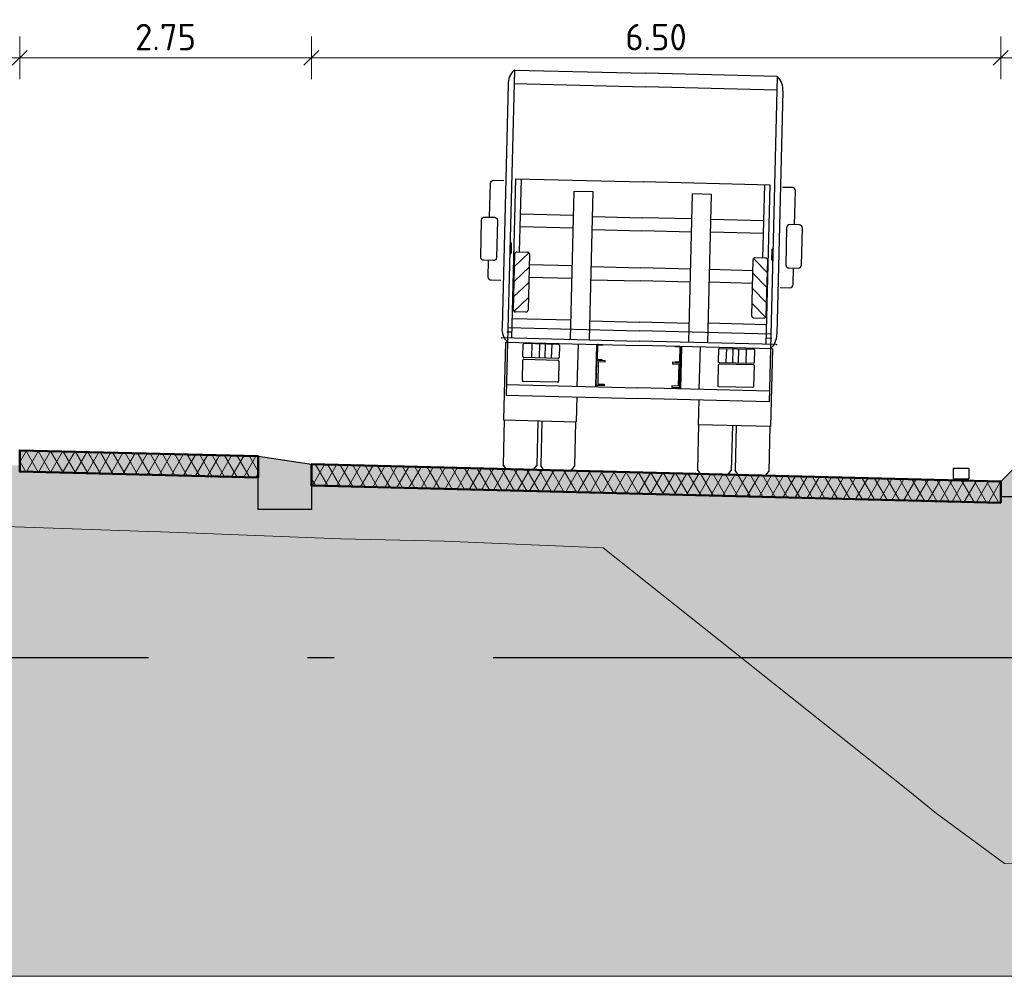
# Model space of a CAD drawing. Header units: metres. Extents: x -54 to 109, y -117 to 84.
# Tile 53 of 256: x -10 to -1, y -63 to -54. Entities that reach past the tile are written whole.
import ezdxf

# ---------------------------------------------------------------- set-up
doc = ezdxf.new("R2010")
doc.units = ezdxf.units.M
doc.linetypes.add('AL-NAP_LIJN', pattern=[15.25, 12, -1.5, 0.25, -1.5])
doc.layers.get('Defpoints').update_dxf_attribs({"color": 151})
for name, color, linetype, lineweight in [('B-WE-GW-MAAIVELD-GD', 253, 'Continuous', 18), ('N-WE-VH-KANTOPSLUITING_ROTONDEBLOK-SD', 210, 'Continuous', 25), ('N-WE-VH-KANTOPSLUITING_TROTTOIRBAND_RWS-SD', 210, 'Continuous', 25), ('N-WE-VH-VERHARDING-GD', 252, 'Continuous', 50), ('N-WE-VH-VERHARDING_ASFALT_DEKLAAG-AD', 252, 'Continuous', 18), ('N-WE-VW-MARKERING-GD', 7, 'Continuous', 35), ('N-WE-VW-MARKERING-S', 7, 'Continuous', 25), ('X-XX-AL-AANKLEDING-SD', 7, 'Continuous', 25), ('X-XX-AL-NAP-GD', 7, 'AL-NAP_LIJN', 25), ('X-XX-AL_BINDEND-M', 10, 'Continuous', 18)]:
    doc.layers.add(name, color=color, linetype=linetype, lineweight=lineweight)
doc.layers.add('N-WE-GW-GROND_ZAND_DRAINEERZAND-V', color=7, linetype='Continuous', lineweight=18, true_color=0xf6e8be)
doc.layers.add('N-WE-GW-GROND_ZAND_FUNDERINGSZAND-V', color=7, linetype='Continuous', lineweight=18, true_color=0xf8ed6b)
doc.styles.add('NLCS-ISO-M100-T25', font='NLCS-ISO.ttf', dxfattribs={"height": 0.25})
doc.dimstyles.new('NLCS-M100-T25-SCHRAP_L2_H2', dxfattribs={"dimscale": 0.1, "dimtxt": 2.5, "dimasz": 1.4, "dimexe": 2, "dimexo": 2, "dimgap": 0.7, "dimtad": 1, "dimzin": 0, "dimdsep": 46, "dimtxsty": 'NLCS-ISO-M100-T25', "dimblk": 'OBLIQUE', "dimcen": 0, "dimdle": 2, "dimclrd": 256, "dimclre": 256, "dimclrt": 256, "dimazin": 0, "dimtfac": 1, "dimtdec": 3, "dimtofl": 0, "dimtmove": 0, "dimatfit": 3, "dimldrblk": 'OBLIQUE', "dimfxl": 2, "dimfxlon": 1, "dimtfillclr": 256, "dimtolj": 1, "dimtzin": 0, "dimlwd": -1, "dimlwe": -1, "dimarcsym": 0})
pattern_1 = [(60, (0, 0), (-0.08660254, 0.05), []), (120, (0, 0), (-0.08660254, -0.05), [])]

# ---------------------------------------------------------------- blocks, each defined once
blk = doc.blocks.new('_Oblique')
at = {"color": 0, "linetype": 'ByBlock', "lineweight": -2}
blk.add_line((-0.5, -0.5), (0.5, 0.5), dxfattribs=at)
blk = doc.blocks.new('*D217')
at = {"layer": 'Defpoints', "color": 0, "transparency": 16777216}
for p in [(-10.1062, -54.6938), (-27.6062, -58.3935), (-10.1062, -58.3935)]:
    blk.add_point(p, dxfattribs=at)
at = {"layer": 'X-XX-AL_BINDEND-M', "transparency": 16777216}
for p, q in [((-27.6062, -54.8938), (-27.6062, -54.4938)), ((-10.1062, -54.8938), (-10.1062, -54.4938)), ((-27.8062, -54.6938), (-9.9062, -54.6938))]:
    blk.add_line(p, q, dxfattribs=at)
at = {"layer": 'X-XX-AL_BINDEND-M', "transparency": 16777216, "xscale": 0.14, "yscale": 0.14, "zscale": 0.14, "rotation": 180}
blk.add_blockref('_Oblique', (-27.6062, -54.6938), dxfattribs=at)
at = {"layer": 'X-XX-AL_BINDEND-M', "transparency": 16777216, "xscale": 0.14, "yscale": 0.14, "zscale": 0.14}
blk.add_blockref('_Oblique', (-10.1062, -54.6938), dxfattribs=at)
at = {"layer": 'X-XX-AL_BINDEND-M', "transparency": 16777216, "insert": (-18.8562, -54.4988), "char_height": 0.25, "attachment_point": 5, "style": 'NLCS-ISO-M100-T25'}
blk.add_mtext('\\A1;17.50', dxfattribs=at)
blk = doc.blocks.new('*D218')
at = {"layer": 'Defpoints', "color": 0, "transparency": 16777216}
for p in [(-7.3562, -54.6938), (-10.1062, -58.3935), (-7.3562, -58.5248)]:
    blk.add_point(p, dxfattribs=at)
at = {"layer": 'X-XX-AL_BINDEND-M', "transparency": 16777216}
for p, q in [((-10.1062, -54.8938), (-10.1062, -54.4938)), ((-7.3562, -54.8938), (-7.3562, -54.4938)), ((-10.3062, -54.6938), (-7.1562, -54.6938))]:
    blk.add_line(p, q, dxfattribs=at)
at = {"layer": 'X-XX-AL_BINDEND-M', "transparency": 16777216, "xscale": 0.14, "yscale": 0.14, "zscale": 0.14, "rotation": 180}
blk.add_blockref('_Oblique', (-10.1062, -54.6938), dxfattribs=at)
at = {"layer": 'X-XX-AL_BINDEND-M', "transparency": 16777216, "xscale": 0.14, "yscale": 0.14, "zscale": 0.14}
blk.add_blockref('_Oblique', (-7.3562, -54.6938), dxfattribs=at)
at = {"layer": 'X-XX-AL_BINDEND-M', "transparency": 16777216, "insert": (-8.7312, -54.4988), "char_height": 0.25, "attachment_point": 5, "style": 'NLCS-ISO-M100-T25'}
blk.add_mtext('\\A1;2.75', dxfattribs=at)
blk = doc.blocks.new('*D219')
at = {"layer": 'Defpoints', "color": 0, "transparency": 16777216}
for p in [(-0.8562, -54.6938), (-7.3562, -58.5248), (-0.8562, -58.6873)]:
    blk.add_point(p, dxfattribs=at)
at = {"layer": 'X-XX-AL_BINDEND-M', "transparency": 16777216}
for p, q in [((-7.3562, -54.8938), (-7.3562, -54.4938)), ((-0.8562, -54.8938), (-0.8562, -54.4938)), ((-7.5562, -54.6938), (-0.6562, -54.6938))]:
    blk.add_line(p, q, dxfattribs=at)
at = {"layer": 'X-XX-AL_BINDEND-M', "transparency": 16777216, "xscale": 0.14, "yscale": 0.14, "zscale": 0.14, "rotation": 180}
blk.add_blockref('_Oblique', (-7.3562, -54.6938), dxfattribs=at)
at = {"layer": 'X-XX-AL_BINDEND-M', "transparency": 16777216, "xscale": 0.14, "yscale": 0.14, "zscale": 0.14}
blk.add_blockref('_Oblique', (-0.8562, -54.6938), dxfattribs=at)
at = {"layer": 'X-XX-AL_BINDEND-M', "transparency": 16777216, "insert": (-4.1062, -54.4988), "char_height": 0.25, "attachment_point": 5, "style": 'NLCS-ISO-M100-T25'}
blk.add_mtext('\\A1;6.50', dxfattribs=at)
blk = doc.blocks.new('*D220')
at = {"layer": 'Defpoints', "color": 0, "transparency": 16777216}
for p in [(3.1938, -54.6938), (-0.8562, -58.6873), (3.1938, -58.8898)]:
    blk.add_point(p, dxfattribs=at)
at = {"layer": 'X-XX-AL_BINDEND-M', "transparency": 16777216}
for p, q in [((-0.8562, -54.8938), (-0.8562, -54.4938)), ((3.1938, -54.8938), (3.1938, -54.4938)), ((-1.0562, -54.6938), (3.3938, -54.6938))]:
    blk.add_line(p, q, dxfattribs=at)
at = {"layer": 'X-XX-AL_BINDEND-M', "transparency": 16777216, "xscale": 0.14, "yscale": 0.14, "zscale": 0.14, "rotation": 180}
blk.add_blockref('_Oblique', (-0.8562, -54.6938), dxfattribs=at)
at = {"layer": 'X-XX-AL_BINDEND-M', "transparency": 16777216, "xscale": 0.14, "yscale": 0.14, "zscale": 0.14}
blk.add_blockref('_Oblique', (3.1938, -54.6938), dxfattribs=at)
at = {"layer": 'X-XX-AL_BINDEND-M', "transparency": 16777216, "insert": (1.1688, -54.4988), "char_height": 0.25, "attachment_point": 5, "style": 'NLCS-ISO-M100-T25'}
blk.add_mtext('\\A1;4.05', dxfattribs=at)
blk = doc.blocks.new('N-SVH-KANTOPSLUITING_ROTONDE_425 500X500-D')
blk.add_hatch(color=8).paths.add_polyline_path([(0, 0), (0, -0.425), (0.5, -0.425), (0.5, 0.075)])
at = {"flags": 128}
blk.add_lwpolyline([(0, 0), (0, -0.425), (0.5, -0.425), (0.5, 0.075), (0, 0)], dxfattribs=at)
blk = doc.blocks.new('N-SVH-KANTOPSLUITING_RWS_110 220X250-D')
h = blk.add_hatch(color=8)
h.dxf.hatch_style = 1
h.paths.add_polyline_path([(0, 0), (-0.11, 0), (-0.22, -0.11), (-0.22, -0.25), (0, -0.25)])
at = {"flags": 128}
blk.add_lwpolyline([(-0.22, -0.25), (0, -0.25), (0, 0), (-0.11, 0), (-0.22, -0.11)], close=True, dxfattribs=at)
blk = doc.blocks.new('VW-MARKERING_015')
at = {"layer": 'N-WE-VW-MARKERING-S'}
for p, q in [((-0.075, 0.1), (0.075, 0.1)), ((-0.075, 0.1), (-0.075, 0)), ((0.075, 0.1), (0.075, 0)), ((-0.075, 0), (0.075, 0))]:
    blk.add_line(p, q, dxfattribs=at)
blk = doc.blocks.new('SAL-AANKLEDING_VRACHTAUTO_ACHTERAANZICHT-D')
for p, q in [((-1.24, 3.7623), (-1.24, 1.1972)), ((-1.2385, 3.7623), (0, 3.7623)), ((1.2385, 3.7623), (0, 3.7623)), ((1.24, 3.7623), (1.24, 1.1972)), ((-1.295, 3.6252), (-1.295, 1.3343)), ((-1.24, 3.6343), (0, 3.6343)), ((1.24, 3.6343), (0, 3.6343)), ((1.295, 3.6252), (1.295, 1.3343)), ((-1.1994, 1.2384), (-1.1994, 2.7384)), ((-1.1994, 2.7384), (0, 2.7384)), ((-1.1474, 2.0497), (-1.1474, 2.7384)), ((1.1994, 2.7384), (0, 2.7384)), ((1.1474, 2.0497), (1.1474, 2.7384)), ((1.1994, 1.2384), (1.1994, 2.7384)), ((-0.6473, 1.2384), (-0.6473, 2.6363)), ((-0.6473, 2.6363), (-0.4673, 2.6363)), ((-0.4673, 1.2384), (-0.4673, 2.6363)), ((0.4673, 1.2384), (0.4673, 2.6363)), ((0.6473, 2.6363), (0.4673, 2.6363)), ((0.6473, 1.2384), (0.6473, 2.6363)), ((-0.6473, 2.4049), (-1.1474, 2.4049)), ((-0.4673, 2.401), (0, 2.401)), ((0.4673, 2.401), (0, 2.401)), ((0.6473, 2.4049), (1.1474, 2.4049)), ((-0.6473, 2.2849), (-1.1474, 2.2849)), ((-0.4673, 2.277), (0, 2.277)), ((0.4673, 2.277), (0, 2.277)), ((0.6473, 2.2849), (1.1474, 2.2849)), ((-1.237, 2.1453), (-1.24, 2.1453)), ((-1.24, 2.1453), (-1.24, 2.1343)), ((-1.237, 2.1453), (-1.237, 2.1373)), ((1.237, 2.1453), (1.237, 2.1373)), ((1.237, 2.1453), (1.24, 2.1453)), ((1.24, 2.1453), (1.24, 2.1343)), ((-1.231, 2.1313), (-1.237, 2.1313)), ((-1.231, 2.1343), (-1.234, 2.1343)), ((-1.231, 2.1313), (-1.231, 2.0373)), ((-1.228, 2.1313), (-1.228, 2.0373)), ((-1.0593, 2.0442), (-1.1933, 1.9108)), ((-1.1728, 2.0497), (-1.0735, 2.0497)), ((1.0593, 2.0442), (1.1933, 1.9108)), ((1.1728, 2.0497), (1.0735, 2.0497)), ((1.228, 2.1313), (1.228, 2.0373)), ((1.231, 2.1343), (1.234, 2.1343)), ((1.231, 2.1313), (1.231, 2.0373)), ((1.231, 2.1313), (1.237, 2.1313)), ((-1.24, 2.0343), (-1.24, 2.0233)), ((-1.237, 2.0233), (-1.24, 2.0233)), ((-1.231, 2.0373), (-1.237, 2.0373)), ((-1.237, 2.0313), (-1.237, 2.0233)), ((-1.231, 2.0343), (-1.234, 2.0343)), ((-1.1928, 1.5039), (-1.1928, 2.0297)), ((-1.0535, 2.0297), (-1.0535, 1.5039)), ((1.0535, 2.0297), (1.0535, 1.5039)), ((1.1928, 1.5039), (1.1928, 2.0297)), ((1.231, 2.0373), (1.237, 2.0373)), ((1.231, 2.0343), (1.234, 2.0343)), ((1.237, 2.0313), (1.237, 2.0233)), ((1.237, 2.0233), (1.24, 2.0233)), ((1.24, 2.0343), (1.24, 2.0233)), ((-1.0535, 1.9078), (-1.1933, 1.7686)), ((-1.0537, 1.9076), (-1.0533, 1.908)), ((-0.6473, 1.9312), (-1.0535, 1.9312)), ((-0.4673, 1.9287), (0, 1.9287)), ((0.4673, 1.9287), (0, 1.9287)), ((0.6473, 1.9312), (1.0535, 1.9312)), ((1.0537, 1.9076), (1.0533, 1.908)), ((1.0535, 1.9078), (1.1933, 1.7686)), ((-1.0535, 1.7645), (-1.1933, 1.6253)), ((-1.0537, 1.7643), (-1.0533, 1.7647)), ((-0.6473, 1.8112), (-1.0535, 1.8112)), ((-0.4673, 1.8047), (0, 1.8047)), ((0.4673, 1.8047), (0, 1.8047)), ((0.6473, 1.8112), (1.0535, 1.8112)), ((1.0537, 1.7643), (1.0533, 1.7647)), ((1.0535, 1.7645), (1.1933, 1.6253)), ((-1.0535, 1.6222), (-1.1877, 1.4886)), ((1.0535, 1.6222), (1.1877, 1.4886)), ((-1.1994, 1.4223), (-0.6473, 1.4223)), ((-1.0735, 1.4839), (-1.1728, 1.4839)), ((-0.4673, 1.4158), (0, 1.4158)), ((0.4673, 1.4158), (0, 1.4158)), ((1.1994, 1.4223), (0.6473, 1.4223)), ((1.0735, 1.4839), (1.1728, 1.4839)), ((-1.24, 1.3343), (0, 1.3343)), ((-1.24, 1.3343), (0, 1.3343)), ((1.24, 1.3343), (0, 1.3343)), ((1.24, 1.3343), (0, 1.3343)), ((-1.3018, 1.2357), (-1.2937, 1.2357)), ((-1.2937, 1.2384), (0, 1.2384)), ((-1.2503, 1.2943), (-1.1994, 1.2943)), ((1.2937, 1.2384), (0, 1.2384)), ((1.2503, 1.2943), (1.1994, 1.2943)), ((1.3018, 1.2357), (1.2937, 1.2357)), ((-1.2585, 1.1972), (0, 1.1972)), ((-1.2585, 1.1972), (-1.2585, 0.463)), ((-1.24, 1.1972), (-1.24, 0.6975)), ((-1.0927, 1.0658), (-1.0927, 1.1778)), ((-0.7597, 1.1878), (-1.0827, 1.1878)), ((-1.0097, 1.1878), (-1.0097, 1.0558)), ((-0.9397, 1.1878), (-0.9397, 1.0558)), ((-0.8847, 1.1878), (-0.8847, 1.0558)), ((-0.8237, 1.1878), (-0.8237, 1.0558)), ((-0.7497, 1.1778), (-0.7497, 1.0658)), ((-0.5755, 1.1972), (-0.5755, 0.7975)), ((-0.4014, 1.1972), (-0.4014, 0.7975)), ((-0.3943, 1.055), (-0.3943, 1.189)), ((-0.3893, 1.057), (-0.3893, 1.187)), ((-0.3863, 1.197), (-0.3443, 1.197)), ((-0.3843, 1.192), (-0.3443, 1.192)), ((-0.3443, 1.192), (-0.3443, 1.197)), ((1.2585, 1.1972), (0, 1.1972)), ((0.3443, 1.192), (0.3443, 1.197)), ((0.3863, 1.197), (0.3443, 1.197)), ((0.3843, 1.192), (0.3443, 1.192)), ((0.3893, 1.057), (0.3893, 1.187)), ((0.3943, 1.055), (0.3943, 1.189)), ((0.4014, 1.1972), (0.4014, 0.7975)), ((0.5755, 1.1972), (0.5755, 0.7975)), ((0.7497, 1.1778), (0.7497, 1.0658)), ((0.7597, 1.1878), (1.0827, 1.1878)), ((0.8237, 1.1878), (0.8237, 1.0558)), ((0.8847, 1.1878), (0.8847, 1.0558)), ((0.9397, 1.1878), (0.9397, 1.0558)), ((1.0097, 1.1878), (1.0097, 1.0558)), ((1.0927, 1.0658), (1.0927, 1.1778)), ((1.24, 1.1972), (1.24, 0.6975)), ((1.2585, 1.1972), (1.2585, 0.463)), ((-1.0917, 0.8402), (-1.0917, 1.0302)), ((-0.7597, 1.0558), (-1.0827, 1.0558)), ((-1.0817, 1.0402), (-0.7607, 1.0402)), ((-0.7507, 1.0302), (-0.7507, 0.8402)), ((-0.395, 0.8185), (-0.395, 1.037)), ((-0.3443, 1.047), (-0.3863, 1.047)), ((-0.385, 1.047), (-0.3199, 1.047)), ((-0.3443, 1.052), (-0.3843, 1.052)), ((-0.38, 1.032), (-0.38, 0.8235)), ((-0.3199, 1.032), (-0.38, 1.032)), ((-0.3443, 1.047), (-0.3443, 1.052)), ((-0.3199, 1.047), (-0.3199, 1.032)), ((0.385, 1.047), (0.3199, 1.047)), ((0.3199, 1.047), (0.3199, 1.032)), ((0.3199, 1.032), (0.38, 1.032)), ((0.3443, 1.047), (0.3443, 1.052)), ((0.3443, 1.052), (0.3843, 1.052)), ((0.3443, 1.047), (0.3863, 1.047)), ((0.38, 1.032), (0.38, 0.8235)), ((0.395, 0.8185), (0.395, 1.037)), ((0.7507, 1.0302), (0.7507, 0.8402)), ((0.7597, 1.0558), (1.0827, 1.0558)), ((1.0817, 1.0402), (0.7607, 1.0402)), ((1.0917, 0.8402), (1.0917, 1.0302)), ((-1.24, 0.7975), (0, 0.7975)), ((-0.7607, 0.8302), (-1.0817, 0.8302)), ((-0.3199, 0.8085), (-0.385, 0.8085)), ((-0.38, 0.8235), (-0.3199, 0.8235)), ((-0.3199, 0.8235), (-0.3199, 0.8085)), ((1.24, 0.7975), (0, 0.7975)), ((0.38, 0.8235), (0.3199, 0.8235)), ((0.3199, 0.8235), (0.3199, 0.8085)), ((0.3199, 0.8085), (0.385, 0.8085)), ((0.7607, 0.8302), (1.0817, 0.8302)), ((-1.24, 0.6975), (0, 0.6975)), ((-0.5755, 0.6975), (-0.5755, 0.463)), ((1.24, 0.6975), (0, 0.6975)), ((0.5755, 0.6975), (0.5755, 0.463)), ((-1.2585, 0.463), (-0.5755, 0.463)), ((-1.2535, 0.463), (-1.2535, 0.041)), ((-0.9355, 0.463), (-0.9355, 0.041)), ((-0.8985, 0.463), (-0.8985, 0.041)), ((-0.5805, 0.463), (-0.5805, 0.041)), ((1.2585, 0.463), (0.5755, 0.463)), ((0.5805, 0.463), (0.5805, 0.041)), ((0.8985, 0.463), (0.8985, 0.041)), ((0.9355, 0.463), (0.9355, 0.041)), ((1.2535, 0.463), (1.2535, 0.041)), ((-1.2215, 0), (-1.2535, 0.041)), ((-0.9675, 0), (-0.9355, 0.041)), ((-0.8665, 0), (-0.8985, 0.041)), ((-0.6125, 0), (-0.5805, 0.041)), ((0.6125, 0), (0.5805, 0.041)), ((0.8665, 0), (0.8985, 0.041)), ((0.9675, 0), (0.9355, 0.041)), ((1.2215, 0), (1.2535, 0.041))]:
    blk.add_line(p, q)
for points in [[(-1.4383, 2.3704), (-1.4383, 2.6899, -0.414214), (-1.4083, 2.7199), (-1.3144, 2.7199)], [(1.4383, 2.3704), (1.4383, 2.6899, 0.414214), (1.4083, 2.7199), (1.3144, 2.7199)], [(-1.3163, 1.7758), (-1.4083, 1.7758, -0.414214), (-1.4383, 1.8058), (-1.4383, 1.9622)], [(1.3163, 1.7758), (1.4083, 1.7758, 0.414214), (1.4383, 1.8058), (1.4383, 1.9622)]]:
    blk.add_lwpolyline(points, format="xyb")
for points in [[(-1.5133, 1.9922), (-1.5133, 2.3404, -0.414214), (-1.4833, 2.3704), (-1.3933, 2.3704, -0.414214), (-1.3633, 2.3404), (-1.3633, 1.9922, -0.414214), (-1.3933, 1.9622), (-1.4833, 1.9622, -0.414214)], [(1.5133, 1.9922), (1.5133, 2.3404, 0.414214), (1.4833, 2.3704), (1.3933, 2.3704, 0.414214), (1.3633, 2.3404), (1.3633, 1.9922, 0.414214), (1.3933, 1.9622), (1.4833, 1.9622, 0.414214)]]:
    blk.add_lwpolyline(points, format="xyb", close=True)
for points in [[(-1.2215, 0), (-0.9675, 0)], [(-0.8665, 0), (-0.6125, 0)], [(0.8665, 0), (0.6125, 0)], [(1.2215, 0), (0.9675, 0)]]:
    blk.add_lwpolyline(points)
for centre, radius, start, end in [((-1.1303, 3.6387), 0.1653, 132.12953, 184.69439), ((-1.2385, 3.7583), 0.004, 90, 132.12953), ((1.2385, 3.7583), 0.004, 47.87047, 90), ((1.1303, 3.6387), 0.1653, 355.30561, 47.87047), ((-1.234, 2.1373), 0.003, 180, 270), ((1.234, 2.1373), 0.003, 270, 0), ((-1.237, 2.1343), 0.003, 180, 270), ((-1.231, 2.1313), 0.003, 0, 90), ((-1.1728, 2.0297), 0.02, 90, 180), ((-1.0735, 2.0297), 0.02, 0, 90), ((1.0735, 2.0297), 0.02, 90, 180), ((1.1728, 2.0297), 0.02, 360, 90), ((1.231, 2.1313), 0.003, 90, 180), ((1.237, 2.1343), 0.003, 270, 0), ((-1.237, 2.0343), 0.003, 90, 180), ((-1.234, 2.0313), 0.003, 90, 180), ((-1.231, 2.0373), 0.003, 270, 360), ((1.231, 2.0373), 0.003, 180, 270), ((1.234, 2.0313), 0.003, 0, 90), ((1.237, 2.0343), 0.003, 0, 90), ((-1.1728, 1.5039), 0.02, 180, 270), ((-1.0735, 1.5039), 0.02, 270, 0), ((1.0735, 1.5039), 0.02, 180, 270), ((1.1728, 1.5039), 0.02, 270, 360), ((-1.1303, 1.3208), 0.1653, 175.30561, 228.40742), ((1.1303, 1.3208), 0.1653, 311.59258, 4.69439), ((-1.0827, 1.1778), 0.01, 90, 180), ((-0.7597, 1.1778), 0.01, 0, 90), ((-0.3863, 1.189), 0.008, 90, 180), ((-0.3843, 1.187), 0.005, 90, 180), ((0.3843, 1.187), 0.005, 0, 90), ((0.3863, 1.189), 0.008, 0, 90), ((0.7597, 1.1778), 0.01, 90, 180), ((1.0827, 1.1778), 0.01, 0, 90), ((-1.0827, 1.0658), 0.01, 180, 270), ((-1.0817, 1.0302), 0.01, 90, 180), ((-0.7607, 1.0302), 0.01, 0, 90), ((-0.7597, 1.0658), 0.01, 270, 0), ((-0.385, 1.037), 0.01, 90, 180), ((-0.3863, 1.055), 0.008, 180, 270), ((-0.3843, 1.057), 0.005, 180, 270), ((0.3843, 1.057), 0.005, 270, 0), ((0.385, 1.037), 0.01, 0, 90), ((0.3863, 1.055), 0.008, 270, 0), ((0.7597, 1.0658), 0.01, 180, 270), ((0.7607, 1.0302), 0.01, 90, 180), ((1.0817, 1.0302), 0.01, 0, 90), ((1.0827, 1.0658), 0.01, 270, 0), ((-1.0817, 0.8402), 0.01, 180, 270), ((-0.7607, 0.8402), 0.01, 270, 0), ((0.7607, 0.8402), 0.01, 180, 270), ((1.0817, 0.8402), 0.01, 270, 0), ((-0.385, 0.8185), 0.01, 180, 270), ((0.385, 0.8185), 0.01, 270, 0)]:
    blk.add_arc(centre, radius, start, end)

msp = doc.modelspace()

# ---------------------------------------------------------------- hatches: boundary and pattern name
at = {"layer": 'N-WE-GW-GROND_ZAND_DRAINEERZAND-V'}
h = msp.add_hatch(color=256, dxfattribs=at)
h.dxf.hatch_style = 1
h.paths.add_polyline_path([(-27.3862, -58.2835), (-27.3862, -58.5335), (-27.6062, -58.5335), (-27.6062, -58.5935), (-29.8562, -58.6498), (-29.8562, -58.6783), (-29.3106, -58.6735), (-25.8665, -58.6589), (-25.7998, -58.6587), (-25.7526, -58.6587), (-23.7674, -58.6587), (-23.4652, -58.6544), (-23.3536, -58.6404), (-22.5028, -58.658), (-19.9492, -58.7723), (-19.8916, -58.7078), (-19.2486, -58.7249), (-18.9281, -58.737), (-18.6977, -58.7487), (-16.8861, -58.8291), (-15.1881, -58.8407), (-13.2932, -58.8474), (-13.0249, -58.9074), (-12.8413, -58.8971), (-12.7599, -58.8901), (-12.2984, -58.8506), (-12.1353, -58.7858), (-12.0062, -58.7962), (-10.2409, -59.1098), (-8.8928, -59.1593), (-8.7787, -59.1611), (-8.5247, -59.1701), (-7.0769, -59.2282), (-6.1052, -59.248), (-4.6039, -59.3123), (-3.3042, -60.3457), (4.6138, -60.3457), (4.6138, -59.2643), (4.3973, -59.1393), (4.4296, -59.1207), (3.1938, -59.0898), (3.1938, -58.8898), (-0.6362, -58.6983), (-0.6362, -58.8273), (-0.8562, -58.8273), (-0.8562, -58.8873), (-7.3562, -58.7248), (-7.3562, -58.9498), (-7.8562, -58.9498), (-7.8562, -58.6498), (-10.1062, -58.5935), (-10.1062, -58.5335), (-10.3262, -58.5335), (-10.3262, -58.2835, 0.026665)])
h = msp.add_hatch(color=256, dxfattribs=at)
h.dxf.hatch_style = 1
h.paths.add_polyline_path([(-7.8562, -58.6498), (-7.8562, -58.4498), (-10.1062, -58.3935), (-10.1062, -58.5935)])
h = msp.add_hatch(color=256, dxfattribs=at)
h.dxf.hatch_style = 1
h.paths.add_polyline_path([(-0.8562, -58.8873), (-0.8562, -58.6873), (-7.3562, -58.5248), (-7.3562, -58.7248)])
h = msp.add_hatch(color=256, dxfattribs=at)
h.dxf.hatch_style = 1
h.paths.add_polyline_path([(1.0829, -62.3143), (1.2659, -62.3094), (1.6785, -62.0517), (1.8539, -61.9652), (2.1862, -61.7933), (3.623, -61.0031), (4.091, -60.7412), (4.1512, -60.7414), (4.6138, -60.7428), (4.6138, -60.3457), (-3.3042, -60.3457), (-1.733, -61.5951), (-1.4616, -61.8163), (-0.8193, -62.2857)])
at = {"layer": 'N-WE-GW-GROND_ZAND_FUNDERINGSZAND-V'}
h = msp.add_hatch(color=256, dxfattribs=at)
h.dxf.hatch_style = 1
h.paths.add_polyline_path([(-36.8562, -58.6873), (-36.8745, -58.669), (-41.273, -58.7452), (-41.4831, -58.7485), (-42.4954, -58.7647), (-43.6043, -58.7851), (-43.6043, -58.9199), (-47.6379, -59.0208), (-47.6379, -58.8745), (-47.635, -58.8747), (-48.4931, -58.7595), (-49.5573, -58.8589), (-51.3914, -58.8503), (-51.3914, -63.3503), (21.1498, -63.3503), (21.1498, -62.2872), (19.2797, -62.2872), (16.9731, -60.7655), (4.6537, -60.7429), (4.1512, -60.7414), (4.091, -60.7412), (3.623, -61.0031), (2.1862, -61.7933), (1.8539, -61.9652), (1.6785, -62.0517), (1.2659, -62.3094), (1.0829, -62.3143), (-0.8193, -62.2857), (-1.4616, -61.8163), (-1.733, -61.5951), (-4.6039, -59.3123), (-6.1052, -59.248), (-7.0769, -59.2282), (-8.5247, -59.1701), (-8.7787, -59.1611), (-8.8928, -59.1593), (-10.2409, -59.1098), (-12.0062, -58.7962), (-12.1353, -58.7858), (-12.2984, -58.8506), (-12.7599, -58.8901), (-12.8413, -58.8971), (-13.0297, -58.9077), (-13.0335, -58.9055), (-13.2932, -58.8474), (-15.1881, -58.8407), (-16.8861, -58.8291), (-18.6977, -58.7487), (-18.9281, -58.737), (-19.2486, -58.7249), (-19.8916, -58.7078), (-19.9492, -58.7723), (-22.5028, -58.658), (-23.3536, -58.6404), (-23.4652, -58.6544), (-23.7674, -58.6587), (-25.7526, -58.6587), (-25.7998, -58.6587), (-25.8665, -58.6589), (-29.3106, -58.6735), (-30.3562, -58.6828), (-30.3562, -58.7248), (-36.8562, -58.8873)])
at = {"layer": 'N-WE-VH-VERHARDING_ASFALT_DEKLAAG-AD', "linetype": 'Continuous', "lineweight": 18}
h = msp.add_hatch(dxfattribs=at)
h.set_pattern_fill('AVH-ASFALT', color=252, scale=0.1, style=0, pattern_type=2)
h.set_pattern_definition(pattern_1)
h.paths.add_polyline_path([(-7.8562, -58.6498), (-10.1062, -58.5935), (-10.1062, -58.3935), (-7.8562, -58.4498)])
h = msp.add_hatch(dxfattribs=at)
h.set_pattern_fill('AVH-ASFALT', color=252, scale=0.1, style=0, pattern_type=2)
h.set_pattern_definition(pattern_1)
h.paths.add_polyline_path([(-0.8562, -58.8873), (-7.3562, -58.7248), (-7.3562, -58.5248), (-0.8562, -58.6873)])

# ---------------------------------------------------------------- linework, layer by layer
at = {"layer": 'B-WE-GW-MAAIVELD-GD'}
msp.add_lwpolyline([(-10.2409, -59.1098), (-8.8928, -59.1593), (-8.7787, -59.1611), (-8.5247, -59.1701), (-7.0769, -59.2282), (-6.1052, -59.248), (-4.6039, -59.3123), (-1.733, -61.5951), (-1.4616, -61.8163), (-0.8193, -62.2857), (1.0829, -62.3143), (1.2659, -62.3094), (1.6785, -62.0517), (1.8539, -61.9652), (2.1862, -61.7933), (3.623, -61.0031), (4.091, -60.7412), (4.1512, -60.7414), (4.6537, -60.7429), (21.1498, -60.7732)], dxfattribs=at)
at = {"layer": 'N-WE-GW-GROND_ZAND_FUNDERINGSZAND-V', "flags": 128}
msp.add_lwpolyline([(-51.3914, -58.8503), (-51.3914, -63.3503), (21.1498, -63.3503), (21.1498, -62.2872)], dxfattribs=at)
at = {"layer": 'N-WE-VH-VERHARDING-GD'}
for points in [[(-7.8562, -58.6498), (-7.8562, -58.4498), (-10.1062, -58.3935), (-10.1062, -58.5935)], [(-0.8562, -58.8873), (-0.8562, -58.6873), (-7.3562, -58.5248), (-7.3562, -58.7248)]]:
    msp.add_lwpolyline(points, close=True, dxfattribs=at)
at = {"layer": 'X-XX-AL-NAP-GD'}
msp.add_line((-51.3914, -60.3457), (21.1498, -60.3457), dxfattribs=at)

# ---------------------------------------------------------------- block references
at = {"layer": 'N-WE-VH-KANTOPSLUITING_ROTONDEBLOK-SD', "xscale": -1}
msp.add_blockref('N-SVH-KANTOPSLUITING_ROTONDE_425 500X500-D', (-7.3562, -58.5248), dxfattribs=at)
at = {"layer": 'N-WE-VH-KANTOPSLUITING_TROTTOIRBAND_RWS-SD'}
msp.add_blockref('N-SVH-KANTOPSLUITING_RWS_110 220X250-D', (-0.6362, -58.5773), dxfattribs=at)
at = {"layer": 'N-WE-VW-MARKERING-GD'}
msp.add_blockref('VW-MARKERING_015', (-1.2312, -58.6624), dxfattribs=at)
at = {"layer": 'X-XX-AL-AANKLEDING-SD', "rotation": 358.5679038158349}
msp.add_blockref('SAL-AANKLEDING_VRACHTAUTO_ACHTERAANZICHT-D', (-4.2966, -58.6012), dxfattribs=at)

# ---------------------------------------------------------------- dimensions: what is measured, and where the dimension line sits
at = {"layer": 'X-XX-AL_BINDEND-M'}
for base, p1, p2, picture, middle in [((-10.1062, -54.6938), (-27.6062, -58.3935), (-10.1062, -58.3935), '*D217', (-18.8562, -54.4988)), ((-7.3562, -54.6938), (-10.1062, -58.3935), (-7.3562, -58.5248), '*D218', (-8.7312, -54.4988)), ((-0.8562, -54.6938), (-7.3562, -58.5248), (-0.8562, -58.6873), '*D219', (-4.1062, -54.4988)), ((3.1938, -54.6938), (-0.8562, -58.6873), (3.1938, -58.8898), '*D220', (1.1688, -54.4988))]:
    dim = msp.add_linear_dim(base=base, p1=p1, p2=p2, dimstyle='NLCS-M100-T25-SCHRAP_L2_H2', override={"dimtmove": 1}, dxfattribs=at)
    dim.commit()
    dim.dimension.update_dxf_attribs({"geometry": picture, "text_midpoint": middle})

doc.saveas('drawing.dxf')
